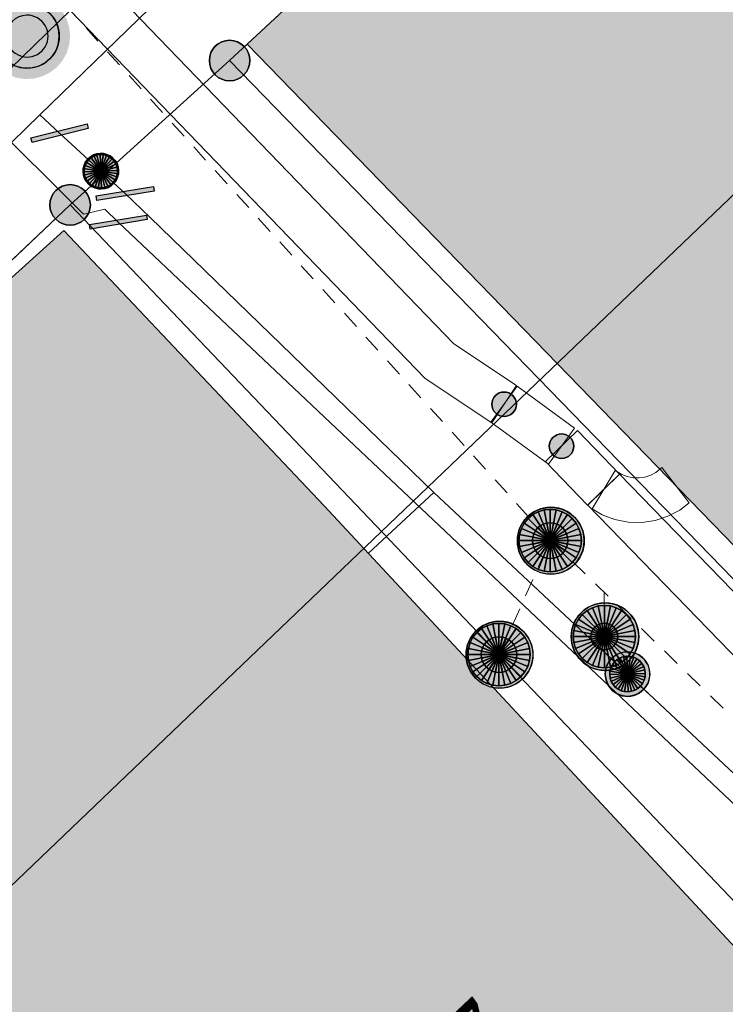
# Model space of a CAD drawing. Header units: metres. Extents: x 2695560 to 2696939, y 1260529 to 1262050.
# Tile 127 of 256: x 2695659 to 2695667, y 1260932 to 1260943. Entities that reach past the tile are written whole.
import ezdxf

# ---------------------------------------------------------------- set-up
doc = ezdxf.new("R2010")
doc.units = ezdxf.units.M
doc.linetypes.add('AUSGEZOGEN', pattern=[0])
doc.linetypes.add('VERDECKT2_S2', pattern=[0.36, 0.2, -0.16])
for name, color, linetype in [('XR$1$AV_Gebäudeflächen (BB)', 7, 'AUSGEZOGEN'), ('XR$1$AV_Grenzpunkte', 7, 'AUSGEZOGEN'), ('XR$1$AV_Lagefixpunkte', 7, 'AUSGEZOGEN'), ('XR$1$AV_Linien (BB)', 7, 'AUSGEZOGEN'), ('XR$1$AV_Versicherung-Nr.', 7, 'AUSGEZOGEN'), ('XR$1$AW_LK_Schachtdeckel', 24, 'AUSGEZOGEN'), ('XR$1$EW_LK_Knoten', 1, 'AUSGEZOGEN'), ('XR$1$GA_LK_Absperrarmatur', 32, 'AUSGEZOGEN'), ('XR$1$GA_LK_Rohrleitungsteil', 32, 'AUSGEZOGEN'), ('XR$1$GA_LK_Siphon', 32, 'AUSGEZOGEN'), ('XR$1$Liegenschaftsgrenzen', 7, 'AUSGEZOGEN'), ('XR$1$PFAV', 255, 'AUSGEZOGEN'), ('XR$1$PFAW', 255, 'AUSGEZOGEN'), ('XR$1$PFGA', 255, 'AUSGEZOGEN'), ('XR$1$RAEW', 8, 'AUSGEZOGEN'), ('XR$1$RP_Abstandslinie', 7, 'AUSGEZOGEN'), ('XR$1$WA_LK_Rohrleitungsteil', 171, 'AUSGEZOGEN')]:
    doc.layers.add(name, color=color, linetype=linetype)
for name, color, linetype, lineweight in [('XR$2$ABW-Linie-R-ungenau', 4, 'VERDECKT2_S2', 18), ('XR$2$ABW-Punkt', 6, 'AUSGEZOGEN', 18), ('XR$2$ELE-LinieFlaeche-genau', 1, 'AUSGEZOGEN', 18), ('XR$2$GAS-Linie-genau', 12, 'AUSGEZOGEN', 18), ('XR$2$GAS-Punkt', 12, 'AUSGEZOGEN', 18), ('XR$2$WAS-Linie-genau', 5, 'AUSGEZOGEN', 18)]:
    doc.layers.add(name, color=color, linetype=linetype, lineweight=lineweight)
doc.styles.add('ARIAL', font='arial.ttf')

# ---------------------------------------------------------------- blocks, each defined once
blk = doc.blocks.new('BWAV1')
at = {"layer": 'XR$1$PFAV', "transparency": 33554687}
blk.add_hatch(color=7, dxfattribs=at).paths.add_polyline_path([(0.67, 0), (0.656, 0.135), (0.616, 0.264), (0.55, 0.383), (0.462, 0.486), (0.354, 0.569), (0.233, 0.628), (0.101, 0.662), (-0.034, 0.669), (-0.168, 0.649), (-0.295, 0.602), (-0.41, 0.53), (-0.508, 0.436), (-0.586, 0.325), (-0.639, 0.201), (-0.667, 0.068), (-0.667, -0.068), (-0.639, -0.201), (-0.586, -0.325), (-0.508, -0.436), (-0.41, -0.53), (-0.295, -0.602), (-0.168, -0.649), (-0.034, -0.669), (0.101, -0.662), (0.233, -0.628), (0.354, -0.569), (0.462, -0.486), (0.55, -0.383), (0.616, -0.264), (0.656, -0.135)])
at = {"color": 7, "transparency": 33554687}
for radius, start, end in [(0.5, 91.1948, 268.8052), (0.5, 268.8052, 91.1948), (0.326, 91.1948, 268.8052), (0.326, 268.8052, 91.1948)]:
    blk.add_arc((0, 0), radius, start, end, dxfattribs=at)
at = {"layer": 'XR$1$PFAV', "transparency": 33554687}
blk.add_circle((0, 0), 0.5, dxfattribs=at)
blk = doc.blocks.new('BAV15')
at = {"layer": 'XR$1$PFAV', "transparency": 33554687}
blk.add_hatch(color=7, dxfattribs=at).paths.add_polyline_path([(0.5, 0), (0.49, 0.101), (0.459, 0.197), (0.41, 0.286), (0.344, 0.362), (0.264, 0.424), (0.174, 0.469), (0.076, 0.494), (-0.025, 0.499), (-0.125, 0.484), (-0.22, 0.449), (-0.306, 0.395), (-0.379, 0.326), (-0.437, 0.243), (-0.477, 0.15), (-0.497, 0.051), (-0.497, -0.051), (-0.477, -0.15), (-0.437, -0.243), (-0.379, -0.326), (-0.306, -0.395), (-0.22, -0.449), (-0.125, -0.484), (-0.025, -0.499), (0.076, -0.494), (0.174, -0.469), (0.264, -0.424), (0.344, -0.362), (0.41, -0.286), (0.459, -0.197), (0.49, -0.101)])
at = {"color": 7, "transparency": 33554687}
for start, end in [(90, 270), (270, 90)]:
    blk.add_arc((0, 0), 0.5, start, end, dxfattribs=at)
at = {"layer": 'XR$1$PFAV', "transparency": 33554687}
blk.add_circle((0, 0), 0.5, dxfattribs=at)
blk = doc.blocks.new('BAW2082')
at = {"layer": 'XR$1$PFAW', "transparency": 33554687}
blk.add_hatch(color=7, dxfattribs=at).paths.add_polyline_path([(0.509, -0.003), (0.499, 0.098), (0.469, 0.194), (0.42, 0.283), (0.354, 0.359), (0.274, 0.421), (0.183, 0.466), (0.085, 0.491), (-0.016, 0.496), (-0.116, 0.481), (-0.211, 0.446), (-0.297, 0.392), (-0.37, 0.323), (-0.428, 0.24), (-0.468, 0.147), (-0.488, 0.047), (-0.488, -0.054), (-0.468, -0.153), (-0.428, -0.246), (-0.37, -0.329), (-0.297, -0.398), (-0.211, -0.452), (-0.116, -0.487), (-0.016, -0.502), (0.085, -0.497), (0.183, -0.472), (0.274, -0.427), (0.354, -0.366), (0.42, -0.289), (0.469, -0.2), (0.499, -0.104)])
at = {"transparency": 33554687}
for start, end in [(91.1948, 268.8052), (268.8052, 91.1948)]:
    blk.add_arc((0.01, 0), 0.5, start, end, dxfattribs=at)
at = {"layer": 'XR$1$PFAW', "transparency": 33554687}
blk.add_circle((0.009, -0.003), 0.5, dxfattribs=at)
blk = doc.blocks.new('BAW2088')
at = {"layer": 'XR$1$PFAW', "transparency": 33554687}
blk.add_hatch(color=253, dxfattribs=at).paths.add_polyline_path([(0.51, 0), (0.5, 0.101), (0.47, 0.197), (0.421, 0.286), (0.355, 0.362), (0.275, 0.424), (0.184, 0.469), (0.086, 0.494), (-0.015, 0.499), (-0.115, 0.484), (-0.21, 0.449), (-0.296, 0.395), (-0.369, 0.326), (-0.427, 0.243), (-0.467, 0.15), (-0.487, 0.051), (-0.487, -0.051), (-0.467, -0.15), (-0.427, -0.243), (-0.369, -0.326), (-0.296, -0.395), (-0.21, -0.449), (-0.115, -0.484), (-0.015, -0.499), (0.086, -0.494), (0.184, -0.469), (0.275, -0.424), (0.355, -0.362), (0.421, -0.286), (0.47, -0.197), (0.5, -0.101)])
at = {"transparency": 33554687}
for start, end in [(91.1948, 268.8052), (268.8052, 91.1948)]:
    blk.add_arc((0.01, 0), 0.5, start, end, dxfattribs=at)
at = {"layer": 'XR$1$PFAW', "transparency": 33554687}
blk.add_circle((0.01, 0), 0.5, dxfattribs=at)
blk = doc.blocks.new('BWA2013')
at = {"true_color": 0x000000, "transparency": 33554687}
blk.add_hatch(color=18, dxfattribs=at).paths.add_polyline_path([(-0.291, -0.409), (0.352, 0.357), (0.291, 0.409), (-0.352, -0.357)])
at = {"transparency": 33554687}
blk.add_lwpolyline([(-0.291, -0.409), (-0.352, -0.357), (0.291, 0.409), (0.352, 0.357), (-0.291, -0.409)], close=True, dxfattribs=at)
blk = doc.blocks.new('BGA2013')
at = {"transparency": 33554687}
blk.add_hatch(color=36, dxfattribs=at).paths.add_polyline_path([(-0.291, -0.409), (0.352, 0.357), (0.291, 0.409), (-0.352, -0.357)])
at = {"color": 32, "transparency": 33554687}
blk.add_lwpolyline([(-0.291, -0.409), (-0.352, -0.357), (0.291, 0.409), (0.352, 0.357), (-0.291, -0.409)], close=True, dxfattribs=at)
blk = doc.blocks.new('BGA15')
at = {"layer": 'XR$1$PFGA', "transparency": 33554687}
blk.add_hatch(color=7, dxfattribs=at).paths.add_polyline_path([(0.5, 0), (0.49, 0.101), (0.459, 0.197), (0.41, 0.286), (0.344, 0.362), (0.264, 0.424), (0.174, 0.469), (0.076, 0.494), (-0.025, 0.499), (-0.125, 0.484), (-0.22, 0.449), (-0.306, 0.395), (-0.379, 0.326), (-0.437, 0.243), (-0.477, 0.15), (-0.497, 0.051), (-0.497, -0.051), (-0.477, -0.15), (-0.437, -0.243), (-0.379, -0.326), (-0.306, -0.395), (-0.22, -0.449), (-0.125, -0.484), (-0.025, -0.499), (0.076, -0.494), (0.174, -0.469), (0.264, -0.424), (0.344, -0.362), (0.41, -0.286), (0.459, -0.197), (0.49, -0.101)])
at = {"color": 32, "transparency": 33554687}
for start, end in [(91.1948, 268.8052), (268.8052, 91.1948)]:
    blk.add_arc((0, 0), 0.5, start, end, dxfattribs=at)
at = {"layer": 'XR$1$PFGA', "transparency": 33554687}
blk.add_circle((0, 0), 0.5, dxfattribs=at)
blk = doc.blocks.new('BGA965')
at = {"layer": 'XR$1$PFGA', "transparency": 33554687}
blk.add_hatch(color=7, dxfattribs=at).paths.add_polyline_path([(0.5, 0), (0.49, 0.101), (0.459, 0.197), (0.41, 0.286), (0.344, 0.362), (0.264, 0.424), (0.174, 0.469), (0.076, 0.494), (-0.025, 0.499), (-0.125, 0.484), (-0.22, 0.449), (-0.306, 0.395), (-0.379, 0.326), (-0.437, 0.243), (-0.477, 0.15), (-0.497, 0.051), (-0.497, -0.051), (-0.477, -0.15), (-0.437, -0.243), (-0.379, -0.326), (-0.306, -0.395), (-0.22, -0.449), (-0.125, -0.484), (-0.025, -0.499), (0.076, -0.494), (0.174, -0.469), (0.264, -0.424), (0.344, -0.362), (0.41, -0.286), (0.459, -0.197), (0.49, -0.101)])
at = {"color": 32, "transparency": 33554687}
blk.add_line((0, 0.5), (0, -0.5), dxfattribs=at)
for start, end in [(90, 270), (270, 90)]:
    blk.add_arc((0, 0), 0.5, start, end, dxfattribs=at)
at = {"layer": 'XR$1$PFGA', "transparency": 33554687}
blk.add_circle((0, 0), 0.5, dxfattribs=at)
blk = doc.blocks.new('BEW957')
at = {"layer": 'XR$1$RAEW', "transparency": 33554687}
blk.add_hatch(color=1, dxfattribs=at).paths.add_polyline_path([(-0.5, 0), (-0.497, -0.051), (-0.49, -0.101), (-0.477, -0.15), (-0.459, -0.197), (-0.437, -0.243), (-0.41, -0.286), (-0.379, -0.326), (-0.344, -0.362), (-0.306, -0.395), (-0.264, -0.424), (-0.22, -0.449), (-0.174, -0.469), (-0.125, -0.484), (-0.076, -0.494), (-0.025, -0.499), (0.025, -0.499), (0.076, -0.494), (0.125, -0.484), (0.174, -0.469), (0.22, -0.449), (0.264, -0.424), (0.306, -0.395), (0.344, -0.362), (0.379, -0.326), (0.41, -0.286), (0.437, -0.243), (0.459, -0.197), (0.477, -0.15), (0.49, -0.101), (0.497, -0.051), (0.5, 0), (0.497, 0.051), (0.49, 0.101), (0.477, 0.15), (0.459, 0.197), (0.437, 0.243), (0.41, 0.286), (0.379, 0.326), (0.344, 0.362), (0.306, 0.395), (0.264, 0.424), (0.22, 0.449), (0.174, 0.469), (0.125, 0.484), (0.076, 0.494), (0.025, 0.499), (-0.025, 0.499), (-0.076, 0.494), (-0.125, 0.484), (-0.174, 0.469), (-0.22, 0.449), (-0.264, 0.424), (-0.306, 0.395), (-0.344, 0.362), (-0.379, 0.326), (-0.41, 0.286), (-0.437, 0.243), (-0.459, 0.197), (-0.477, 0.15), (-0.49, 0.101), (-0.497, 0.051)])
at = {"color": 1, "transparency": 33554687}
for start, end in [(90, 180), (0, 90), (180, 270), (270, 0)]:
    blk.add_arc((0, 0), 0.5, start, end, dxfattribs=at)
at = {"layer": 'XR$1$RAEW', "color": 1, "transparency": 33554687}
blk.add_circle((0, 0), 0.5, dxfattribs=at)
blk = doc.blocks.new('GAS-ABSPERRORGAN')
at = {"layer": 'XR$2$GAS-Punkt', "linetype": 'AUSGEZOGEN', "lineweight": 25, "transparency": 33554687}
blk.add_line((0, 200, 2500), (0, -200, 2500), dxfattribs=at)
for points in [[(-166, 111, 2500), (0, 0, 2500), (-185, 77, 2500)], [(-166, 111), (0, 0), (-185, 77)], [(-166, 111, 2500), (-166, 111), (-185, 77), (-185, 77, 2500)], [(-141, 141, 2500), (0, 0, 2500), (-166, 111, 2500)], [(-141, 141), (0, 0), (-166, 111)], [(-141, 141, 2500), (-141, 141), (-166, 111), (-166, 111, 2500)], [(-111, 166, 2500), (0, 0, 2500), (-141, 141, 2500)], [(-111, 166), (0, 0), (-141, 141)], [(-111, 166, 2500), (-111, 166), (-141, 141), (-141, 141, 2500)], [(-77, 185, 2500), (0, 0, 2500), (-111, 166, 2500)], [(-77, 185), (0, 0), (-111, 166)], [(-77, 185, 2500), (-77, 185), (-111, 166), (-111, 166, 2500)], [(-39, 196, 2500), (0, 0, 2500), (-77, 185, 2500)], [(-39, 196), (0, 0), (-77, 185)], [(-39, 196, 2500), (-39, 196), (-77, 185), (-77, 185, 2500)], [(0, 200, 2500), (0, 0, 2500), (-39, 196, 2500)], [(0, 200), (0, 0), (-39, 196)], [(0, 200, 2500), (0, 200), (-39, 196), (-39, 196, 2500)], [(39, 196, 2500), (0, 0, 2500), (0, 200, 2500)], [(39, 196), (0, 0), (0, 200)], [(39, 196, 2500), (39, 196), (0, 200), (0, 200, 2500)], [(77, 185, 2500), (0, 0, 2500), (39, 196, 2500)], [(77, 185), (0, 0), (39, 196)], [(111, 166, 2500), (0, 0, 2500), (77, 185, 2500)], [(111, 166), (0, 0), (77, 185)], [(141, 141, 2500), (0, 0, 2500), (111, 166, 2500)], [(141, 141), (0, 0), (111, 166)], [(166, 111, 2500), (0, 0, 2500), (141, 141, 2500)], [(166, 111), (0, 0), (141, 141)], [(185, 77, 2500), (0, 0, 2500), (166, 111, 2500)], [(185, 77), (0, 0), (166, 111)], [(77, 185, 2500), (77, 185), (39, 196), (39, 196, 2500)], [(111, 166, 2500), (111, 166), (77, 185), (77, 185, 2500)], [(141, 141, 2500), (141, 141), (111, 166), (111, 166, 2500)], [(166, 111, 2500), (166, 111), (141, 141), (141, 141, 2500)], [(185, 77, 2500), (185, 77), (166, 111), (166, 111, 2500)], [(-196, 39, 2500), (0, 0, 2500), (-200, 0, 2500)], [(-196, 39), (0, 0), (-200, 0)], [(-196, 39, 2500), (-196, 39), (-200, 0), (-200, 0, 2500)], [(-200, 0, 2500), (0, 0, 2500), (-196, -39, 2500)], [(-200, 0), (0, 0), (-196, -39)], [(-185, 77, 2500), (0, 0, 2500), (-196, 39, 2500)], [(-185, 77), (0, 0), (-196, 39)], [(-185, 77, 2500), (-185, 77), (-196, 39), (-196, 39, 2500)], [(-196, -39, 2500), (0, 0, 2500), (-185, -77, 2500)], [(-196, -39), (0, 0), (-185, -77)], [(-185, -77, 2500), (0, 0, 2500), (-166, -111, 2500)], [(-185, -77), (0, 0), (-166, -111)], [(-166, -111, 2500), (0, 0, 2500), (-141, -141, 2500)], [(-166, -111), (0, 0), (-141, -141)], [(-141, -141, 2500), (0, 0, 2500), (-111, -166, 2500)], [(-141, -141), (0, 0), (-111, -166)], [(-111, -166, 2500), (0, 0, 2500), (-77, -185, 2500)], [(-111, -166), (0, 0), (-77, -185)], [(-77, -185, 2500), (0, 0, 2500), (-39, -196, 2500)], [(-77, -185), (0, 0), (-39, -196)], [(-39, -196, 2500), (0, 0, 2500), (0, -200, 2500)], [(-39, -196), (0, 0), (0, -200)], [(196, 39, 2500), (0, 0, 2500), (185, 77, 2500)], [(196, 39), (0, 0), (185, 77)], [(200, 0, 2500), (0, 0, 2500), (196, 39, 2500)], [(200, 0), (0, 0), (196, 39)], [(0, -200, 2500), (0, 0, 2500), (39, -196, 2500)], [(39, -196, 2500), (0, 0, 2500), (77, -185, 2500)], [(77, -185, 2500), (0, 0, 2500), (111, -166, 2500)], [(111, -166, 2500), (0, 0, 2500), (141, -141, 2500)], [(141, -141, 2500), (0, 0, 2500), (166, -111, 2500)], [(166, -111, 2500), (0, 0, 2500), (185, -77, 2500)], [(185, -77, 2500), (0, 0, 2500), (196, -39, 2500)], [(196, -39, 2500), (0, 0, 2500), (200, 0, 2500)], [(0, -200), (0, 0), (39, -196)], [(39, -196), (0, 0), (77, -185)], [(77, -185), (0, 0), (111, -166)], [(111, -166), (0, 0), (141, -141)], [(141, -141), (0, 0), (166, -111)], [(166, -111), (0, 0), (185, -77)], [(185, -77), (0, 0), (196, -39)], [(196, -39), (0, 0), (200, 0)], [(196, 39, 2500), (196, 39), (185, 77), (185, 77, 2500)], [(200, 0, 2500), (200, 0), (196, 39), (196, 39, 2500)], [(-200, 0, 2500), (-200, 0), (-196, -39), (-196, -39, 2500)], [(-196, -39, 2500), (-196, -39), (-185, -77), (-185, -77, 2500)], [(-185, -77, 2500), (-185, -77), (-166, -111), (-166, -111, 2500)], [(166, -111, 2500), (166, -111), (185, -77), (185, -77, 2500)], [(185, -77, 2500), (185, -77), (196, -39), (196, -39, 2500)], [(196, -39, 2500), (196, -39), (200, 0), (200, 0, 2500)], [(-166, -111, 2500), (-166, -111), (-141, -141), (-141, -141, 2500)], [(-141, -141, 2500), (-141, -141), (-111, -166), (-111, -166, 2500)], [(-111, -166, 2500), (-111, -166), (-77, -185), (-77, -185, 2500)], [(-77, -185, 2500), (-77, -185), (-39, -196), (-39, -196, 2500)], [(-39, -196, 2500), (-39, -196), (0, -200), (0, -200, 2500)], [(0, -200, 2500), (0, -200), (39, -196), (39, -196, 2500)], [(39, -196, 2500), (39, -196), (77, -185), (77, -185, 2500)], [(77, -185, 2500), (77, -185), (111, -166), (111, -166, 2500)], [(111, -166, 2500), (111, -166), (141, -141), (141, -141, 2500)], [(141, -141, 2500), (141, -141), (166, -111), (166, -111, 2500)]]:
    blk.add_3dface(points, dxfattribs=at)
blk = doc.blocks.new('GAS-SIPHON')
at = {"layer": 'XR$2$GAS-Punkt', "linetype": 'AUSGEZOGEN', "lineweight": 25, "transparency": 33554687}
for p, q in [((0, 200, 2500), (0, 350, 2500)), ((0, -200, 2500), (0, -350, 2500))]:
    blk.add_line(p, q, dxfattribs=at)
for points in [[(-166, 111, 2500), (0, 0, 2500), (-185, 77, 2500)], [(-166, 111), (0, 0), (-185, 77)], [(-166, 111, 2500), (-166, 111), (-185, 77), (-185, 77, 2500)], [(-141, 141, 2500), (0, 0, 2500), (-166, 111, 2500)], [(-141, 141), (0, 0), (-166, 111)], [(-141, 141, 2500), (-141, 141), (-166, 111), (-166, 111, 2500)], [(-111, 166, 2500), (0, 0, 2500), (-141, 141, 2500)], [(-111, 166), (0, 0), (-141, 141)], [(-111, 166, 2500), (-111, 166), (-141, 141), (-141, 141, 2500)], [(-77, 185, 2500), (0, 0, 2500), (-111, 166, 2500)], [(-77, 185), (0, 0), (-111, 166)], [(-77, 185, 2500), (-77, 185), (-111, 166), (-111, 166, 2500)], [(-39, 196, 2500), (0, 0, 2500), (-77, 185, 2500)], [(-39, 196), (0, 0), (-77, 185)], [(-39, 196, 2500), (-39, 196), (-77, 185), (-77, 185, 2500)], [(0, 200, 2500), (0, 0, 2500), (-39, 196, 2500)], [(0, 200), (0, 0), (-39, 196)], [(0, 200, 2500), (0, 200), (-39, 196), (-39, 196, 2500)], [(39, 196, 2500), (0, 0, 2500), (0, 200, 2500)], [(39, 196), (0, 0), (0, 200)], [(39, 196, 2500), (39, 196), (0, 200), (0, 200, 2500)], [(77, 185, 2500), (0, 0, 2500), (39, 196, 2500)], [(77, 185), (0, 0), (39, 196)], [(111, 166, 2500), (0, 0, 2500), (77, 185, 2500)], [(111, 166), (0, 0), (77, 185)], [(141, 141, 2500), (0, 0, 2500), (111, 166, 2500)], [(141, 141), (0, 0), (111, 166)], [(166, 111, 2500), (0, 0, 2500), (141, 141, 2500)], [(166, 111), (0, 0), (141, 141)], [(185, 77, 2500), (0, 0, 2500), (166, 111, 2500)], [(185, 77), (0, 0), (166, 111)], [(77, 185, 2500), (77, 185), (39, 196), (39, 196, 2500)], [(111, 166, 2500), (111, 166), (77, 185), (77, 185, 2500)], [(141, 141, 2500), (141, 141), (111, 166), (111, 166, 2500)], [(166, 111, 2500), (166, 111), (141, 141), (141, 141, 2500)], [(185, 77, 2500), (185, 77), (166, 111), (166, 111, 2500)], [(-196, 39, 2500), (0, 0, 2500), (-200, 0, 2500)], [(-196, 39), (0, 0), (-200, 0)], [(-196, 39, 2500), (-196, 39), (-200, 0), (-200, 0, 2500)], [(-200, 0, 2500), (0, 0, 2500), (-196, -39, 2500)], [(-200, 0), (0, 0), (-196, -39)], [(-185, 77, 2500), (0, 0, 2500), (-196, 39, 2500)], [(-185, 77), (0, 0), (-196, 39)], [(-185, 77, 2500), (-185, 77), (-196, 39), (-196, 39, 2500)], [(-196, -39, 2500), (0, 0, 2500), (-185, -77, 2500)], [(-196, -39), (0, 0), (-185, -77)], [(-185, -77, 2500), (0, 0, 2500), (-166, -111, 2500)], [(-185, -77), (0, 0), (-166, -111)], [(-166, -111, 2500), (0, 0, 2500), (-141, -141, 2500)], [(-166, -111), (0, 0), (-141, -141)], [(-141, -141, 2500), (0, 0, 2500), (-111, -166, 2500)], [(-141, -141), (0, 0), (-111, -166)], [(-111, -166, 2500), (0, 0, 2500), (-77, -185, 2500)], [(-111, -166), (0, 0), (-77, -185)], [(-77, -185, 2500), (0, 0, 2500), (-39, -196, 2500)], [(-77, -185), (0, 0), (-39, -196)], [(-39, -196, 2500), (0, 0, 2500), (0, -200, 2500)], [(-39, -196), (0, 0), (0, -200)], [(196, 39, 2500), (0, 0, 2500), (185, 77, 2500)], [(196, 39), (0, 0), (185, 77)], [(200, 0, 2500), (0, 0, 2500), (196, 39, 2500)], [(200, 0), (0, 0), (196, 39)], [(0, -200, 2500), (0, 0, 2500), (39, -196, 2500)], [(39, -196, 2500), (0, 0, 2500), (77, -185, 2500)], [(77, -185, 2500), (0, 0, 2500), (111, -166, 2500)], [(111, -166, 2500), (0, 0, 2500), (141, -141, 2500)], [(141, -141, 2500), (0, 0, 2500), (166, -111, 2500)], [(166, -111, 2500), (0, 0, 2500), (185, -77, 2500)], [(185, -77, 2500), (0, 0, 2500), (196, -39, 2500)], [(196, -39, 2500), (0, 0, 2500), (200, 0, 2500)], [(0, -200), (0, 0), (39, -196)], [(39, -196), (0, 0), (77, -185)], [(77, -185), (0, 0), (111, -166)], [(111, -166), (0, 0), (141, -141)], [(141, -141), (0, 0), (166, -111)], [(166, -111), (0, 0), (185, -77)], [(185, -77), (0, 0), (196, -39)], [(196, -39), (0, 0), (200, 0)], [(196, 39, 2500), (196, 39), (185, 77), (185, 77, 2500)], [(200, 0, 2500), (200, 0), (196, 39), (196, 39, 2500)], [(-200, 0, 2500), (-200, 0), (-196, -39), (-196, -39, 2500)], [(-196, -39, 2500), (-196, -39), (-185, -77), (-185, -77, 2500)], [(-185, -77, 2500), (-185, -77), (-166, -111), (-166, -111, 2500)], [(166, -111, 2500), (166, -111), (185, -77), (185, -77, 2500)], [(185, -77, 2500), (185, -77), (196, -39), (196, -39, 2500)], [(196, -39, 2500), (196, -39), (200, 0), (200, 0, 2500)], [(-166, -111, 2500), (-166, -111), (-141, -141), (-141, -141, 2500)], [(-141, -141, 2500), (-141, -141), (-111, -166), (-111, -166, 2500)], [(-111, -166, 2500), (-111, -166), (-77, -185), (-77, -185, 2500)], [(-77, -185, 2500), (-77, -185), (-39, -196), (-39, -196, 2500)], [(-39, -196, 2500), (-39, -196), (0, -200), (0, -200, 2500)], [(0, -200, 2500), (0, -200), (39, -196), (39, -196, 2500)], [(39, -196, 2500), (39, -196), (77, -185), (77, -185, 2500)], [(77, -185, 2500), (77, -185), (111, -166), (111, -166, 2500)], [(111, -166, 2500), (111, -166), (141, -141), (141, -141, 2500)], [(141, -141, 2500), (141, -141), (166, -111), (166, -111, 2500)]]:
    blk.add_3dface(points, dxfattribs=at)
blk = doc.blocks.new('ABW-NORMSCHACHT_WEITERE')
at = {"layer": 'XR$2$ABW-Punkt', "linetype": 'AUSGEZOGEN', "lineweight": 25, "transparency": 33554687}
for points in [[(-166, 111, 2500), (0, 0, 2500), (-185, 77, 2500)], [(-166, 111), (0, 0), (-185, 77)], [(-166, 111, 2500), (-166, 111), (-185, 77), (-185, 77, 2500)], [(-141, 141, 2500), (0, 0, 2500), (-166, 111, 2500)], [(-141, 141), (0, 0), (-166, 111)], [(-141, 141, 2500), (-141, 141), (-166, 111), (-166, 111, 2500)], [(-111, 166, 2500), (0, 0, 2500), (-141, 141, 2500)], [(-111, 166), (0, 0), (-141, 141)], [(-111, 166, 2500), (-111, 166), (-141, 141), (-141, 141, 2500)], [(-77, 185, 2500), (0, 0, 2500), (-111, 166, 2500)], [(-77, 185), (0, 0), (-111, 166)], [(-77, 185, 2500), (-77, 185), (-111, 166), (-111, 166, 2500)], [(-39, 196, 2500), (0, 0, 2500), (-77, 185, 2500)], [(-39, 196), (0, 0), (-77, 185)], [(-39, 196, 2500), (-39, 196), (-77, 185), (-77, 185, 2500)], [(0, 200, 2500), (0, 0, 2500), (-39, 196, 2500)], [(0, 200), (0, 0), (-39, 196)], [(0, 200, 2500), (0, 200), (-39, 196), (-39, 196, 2500)], [(39, 196, 2500), (0, 0, 2500), (0, 200, 2500)], [(39, 196), (0, 0), (0, 200)], [(39, 196, 2500), (39, 196), (0, 200), (0, 200, 2500)], [(77, 185, 2500), (0, 0, 2500), (39, 196, 2500)], [(77, 185), (0, 0), (39, 196)], [(111, 166, 2500), (0, 0, 2500), (77, 185, 2500)], [(111, 166), (0, 0), (77, 185)], [(141, 141, 2500), (0, 0, 2500), (111, 166, 2500)], [(141, 141), (0, 0), (111, 166)], [(166, 111, 2500), (0, 0, 2500), (141, 141, 2500)], [(166, 111), (0, 0), (141, 141)], [(185, 77, 2500), (0, 0, 2500), (166, 111, 2500)], [(185, 77), (0, 0), (166, 111)], [(77, 185, 2500), (77, 185), (39, 196), (39, 196, 2500)], [(111, 166, 2500), (111, 166), (77, 185), (77, 185, 2500)], [(141, 141, 2500), (141, 141), (111, 166), (111, 166, 2500)], [(166, 111, 2500), (166, 111), (141, 141), (141, 141, 2500)], [(185, 77, 2500), (185, 77), (166, 111), (166, 111, 2500)], [(-196, 39, 2500), (0, 0, 2500), (-200, 0, 2500)], [(-196, 39), (0, 0), (-200, 0)], [(-196, 39, 2500), (-196, 39), (-200, 0), (-200, 0, 2500)], [(-200, 0, 2500), (0, 0, 2500), (-196, -39, 2500)], [(-200, 0), (0, 0), (-196, -39)], [(-185, 77, 2500), (0, 0, 2500), (-196, 39, 2500)], [(-185, 77), (0, 0), (-196, 39)], [(-185, 77, 2500), (-185, 77), (-196, 39), (-196, 39, 2500)], [(-196, -39, 2500), (0, 0, 2500), (-185, -77, 2500)], [(-196, -39), (0, 0), (-185, -77)], [(-185, -77, 2500), (0, 0, 2500), (-166, -111, 2500)], [(-185, -77), (0, 0), (-166, -111)], [(-166, -111, 2500), (0, 0, 2500), (-141, -141, 2500)], [(-166, -111), (0, 0), (-141, -141)], [(-141, -141, 2500), (0, 0, 2500), (-111, -166, 2500)], [(-141, -141), (0, 0), (-111, -166)], [(-111, -166, 2500), (0, 0, 2500), (-77, -185, 2500)], [(-111, -166), (0, 0), (-77, -185)], [(-77, -185, 2500), (0, 0, 2500), (-39, -196, 2500)], [(-77, -185), (0, 0), (-39, -196)], [(-39, -196, 2500), (0, 0, 2500), (0, -200, 2500)], [(-39, -196), (0, 0), (0, -200)], [(196, 39, 2500), (0, 0, 2500), (185, 77, 2500)], [(196, 39), (0, 0), (185, 77)], [(200, 0, 2500), (0, 0, 2500), (196, 39, 2500)], [(200, 0), (0, 0), (196, 39)], [(0, -200, 2500), (0, 0, 2500), (39, -196, 2500)], [(39, -196, 2500), (0, 0, 2500), (77, -185, 2500)], [(77, -185, 2500), (0, 0, 2500), (111, -166, 2500)], [(111, -166, 2500), (0, 0, 2500), (141, -141, 2500)], [(141, -141, 2500), (0, 0, 2500), (166, -111, 2500)], [(166, -111, 2500), (0, 0, 2500), (185, -77, 2500)], [(185, -77, 2500), (0, 0, 2500), (196, -39, 2500)], [(196, -39, 2500), (0, 0, 2500), (200, 0, 2500)], [(0, -200), (0, 0), (39, -196)], [(39, -196), (0, 0), (77, -185)], [(77, -185), (0, 0), (111, -166)], [(111, -166), (0, 0), (141, -141)], [(141, -141), (0, 0), (166, -111)], [(166, -111), (0, 0), (185, -77)], [(185, -77), (0, 0), (196, -39)], [(196, -39), (0, 0), (200, 0)], [(196, 39, 2500), (196, 39), (185, 77), (185, 77, 2500)], [(200, 0, 2500), (200, 0), (196, 39), (196, 39, 2500)], [(-200, 0, 2500), (-200, 0), (-196, -39), (-196, -39, 2500)], [(-196, -39, 2500), (-196, -39), (-185, -77), (-185, -77, 2500)], [(-185, -77, 2500), (-185, -77), (-166, -111), (-166, -111, 2500)], [(166, -111, 2500), (166, -111), (185, -77), (185, -77, 2500)], [(185, -77, 2500), (185, -77), (196, -39), (196, -39, 2500)], [(196, -39, 2500), (196, -39), (200, 0), (200, 0, 2500)], [(-166, -111, 2500), (-166, -111), (-141, -141), (-141, -141, 2500)], [(-141, -141, 2500), (-141, -141), (-111, -166), (-111, -166, 2500)], [(-111, -166, 2500), (-111, -166), (-77, -185), (-77, -185, 2500)], [(-77, -185, 2500), (-77, -185), (-39, -196), (-39, -196, 2500)], [(-39, -196, 2500), (-39, -196), (0, -200), (0, -200, 2500)], [(0, -200, 2500), (0, -200), (39, -196), (39, -196, 2500)], [(39, -196, 2500), (39, -196), (77, -185), (77, -185, 2500)], [(77, -185, 2500), (77, -185), (111, -166), (111, -166, 2500)], [(111, -166, 2500), (111, -166), (141, -141), (141, -141, 2500)], [(141, -141, 2500), (141, -141), (166, -111), (166, -111, 2500)]]:
    blk.add_3dface(points, dxfattribs=at)
blk = doc.blocks.new('ABW-SCHLAMMSAMMLER_RUND')
at = {"layer": 'XR$2$ABW-Punkt', "linetype": 'AUSGEZOGEN', "lineweight": 13, "transparency": 33554687}
for p, q in [((-70, 75, 2500), (70, 75, 2500)), ((-70, -75, 2500), (70, -75, 2500))]:
    blk.add_line(p, q, dxfattribs=at)
blk.add_polyline3d([(90, 0, 2500), (0, 0, 2500), (-90, 0, 2500)], dxfattribs=at)
at = {"layer": 'XR$2$ABW-Punkt', "linetype": 'AUSGEZOGEN', "lineweight": 25, "transparency": 33554687}
for points in [[(-83, 125, 2500), (0, 0, 2500), (-106, 106, 2500)], [(-83, 125), (0, 0), (-106, 106)], [(-83, 125, 2500), (-83, 125), (-106, 106), (-106, 106, 2500)], [(-57, 139, 2500), (0, 0, 2500), (-83, 125, 2500)], [(-57, 139), (0, 0), (-83, 125)], [(-57, 139, 2500), (-57, 139), (-83, 125), (-83, 125, 2500)], [(-29, 147, 2500), (0, 0, 2500), (-57, 139, 2500)], [(-29, 147), (0, 0), (-57, 139)], [(-29, 147, 2500), (-29, 147), (-57, 139), (-57, 139, 2500)], [(0, 150, 2500), (0, 0, 2500), (-29, 147, 2500)], [(0, 150), (0, 0), (-29, 147)], [(0, 150, 2500), (0, 150), (-29, 147), (-29, 147, 2500)], [(29, 147, 2500), (0, 0, 2500), (0, 150, 2500)], [(29, 147), (0, 0), (0, 150)], [(29, 147, 2500), (29, 147), (0, 150), (0, 150, 2500)], [(57, 139, 2500), (0, 0, 2500), (29, 147, 2500)], [(57, 139), (0, 0), (29, 147)], [(83, 125, 2500), (0, 0, 2500), (57, 139, 2500)], [(83, 125), (0, 0), (57, 139)], [(106, 106, 2500), (0, 0, 2500), (83, 125, 2500)], [(106, 106), (0, 0), (83, 125)], [(57, 139, 2500), (57, 139), (29, 147), (29, 147, 2500)], [(83, 125, 2500), (83, 125), (57, 139), (57, 139, 2500)], [(106, 106, 2500), (106, 106), (83, 125), (83, 125, 2500)], [(-147, 29, 2500), (0, 0, 2500), (-150, 0, 2500)], [(-147, 29), (0, 0), (-150, 0)], [(-147, 29, 2500), (-147, 29), (-150, 0), (-150, 0, 2500)], [(-150, 0, 2500), (0, 0, 2500), (-147, -29, 2500)], [(-150, 0), (0, 0), (-147, -29)], [(-139, 57, 2500), (0, 0, 2500), (-147, 29, 2500)], [(-139, 57), (0, 0), (-147, 29)], [(-139, 57, 2500), (-139, 57), (-147, 29), (-147, 29, 2500)], [(-147, -29, 2500), (0, 0, 2500), (-139, -57, 2500)], [(-147, -29), (0, 0), (-139, -57)], [(-125, 83, 2500), (0, 0, 2500), (-139, 57, 2500)], [(-125, 83), (0, 0), (-139, 57)], [(-125, 83, 2500), (-125, 83), (-139, 57), (-139, 57, 2500)], [(-139, -57, 2500), (0, 0, 2500), (-125, -83, 2500)], [(-139, -57), (0, 0), (-125, -83)], [(-106, 106, 2500), (0, 0, 2500), (-125, 83, 2500)], [(-106, 106), (0, 0), (-125, 83)], [(-106, 106, 2500), (-106, 106), (-125, 83), (-125, 83, 2500)], [(-125, -83, 2500), (0, 0, 2500), (-106, -106, 2500)], [(-125, -83), (0, 0), (-106, -106)], [(-106, -106, 2500), (0, 0, 2500), (-83, -125, 2500)], [(-106, -106), (0, 0), (-83, -125)], [(-83, -125, 2500), (0, 0, 2500), (-57, -139, 2500)], [(-83, -125), (0, 0), (-57, -139)], [(-57, -139, 2500), (0, 0, 2500), (-29, -147, 2500)], [(-57, -139), (0, 0), (-29, -147)], [(-29, -147, 2500), (0, 0, 2500), (0, -150, 2500)], [(-29, -147), (0, 0), (0, -150)], [(125, 83, 2500), (0, 0, 2500), (106, 106, 2500)], [(125, 83), (0, 0), (106, 106)], [(139, 57, 2500), (0, 0, 2500), (125, 83, 2500)], [(139, 57), (0, 0), (125, 83)], [(147, 29, 2500), (0, 0, 2500), (139, 57, 2500)], [(147, 29), (0, 0), (139, 57)], [(150, 0, 2500), (0, 0, 2500), (147, 29, 2500)], [(150, 0), (0, 0), (147, 29)], [(0, -150, 2500), (0, 0, 2500), (29, -147, 2500)], [(29, -147, 2500), (0, 0, 2500), (57, -139, 2500)], [(57, -139, 2500), (0, 0, 2500), (83, -125, 2500)], [(83, -125, 2500), (0, 0, 2500), (106, -106, 2500)], [(106, -106, 2500), (0, 0, 2500), (125, -83, 2500)], [(125, -83, 2500), (0, 0, 2500), (139, -57, 2500)], [(139, -57, 2500), (0, 0, 2500), (147, -29, 2500)], [(147, -29, 2500), (0, 0, 2500), (150, 0, 2500)], [(0, -150), (0, 0), (29, -147)], [(29, -147), (0, 0), (57, -139)], [(57, -139), (0, 0), (83, -125)], [(83, -125), (0, 0), (106, -106)], [(106, -106), (0, 0), (125, -83)], [(125, -83), (0, 0), (139, -57)], [(139, -57), (0, 0), (147, -29)], [(147, -29), (0, 0), (150, 0)], [(125, 83, 2500), (125, 83), (106, 106), (106, 106, 2500)], [(139, 57, 2500), (139, 57), (125, 83), (125, 83, 2500)], [(147, 29, 2500), (147, 29), (139, 57), (139, 57, 2500)], [(150, 0, 2500), (150, 0), (147, 29), (147, 29, 2500)], [(-150, 0, 2500), (-150, 0), (-147, -29), (-147, -29, 2500)], [(-147, -29, 2500), (-147, -29), (-139, -57), (-139, -57, 2500)], [(-139, -57, 2500), (-139, -57), (-125, -83), (-125, -83, 2500)], [(-125, -83, 2500), (-125, -83), (-106, -106), (-106, -106, 2500)], [(-106, -106, 2500), (-106, -106), (-83, -125), (-83, -125, 2500)], [(83, -125, 2500), (83, -125), (106, -106), (106, -106, 2500)], [(106, -106, 2500), (106, -106), (125, -83), (125, -83, 2500)], [(125, -83, 2500), (125, -83), (139, -57), (139, -57, 2500)], [(139, -57, 2500), (139, -57), (147, -29), (147, -29, 2500)], [(147, -29, 2500), (147, -29), (150, 0), (150, 0, 2500)], [(-83, -125, 2500), (-83, -125), (-57, -139), (-57, -139, 2500)], [(-57, -139, 2500), (-57, -139), (-29, -147), (-29, -147, 2500)], [(-29, -147, 2500), (-29, -147), (0, -150), (0, -150, 2500)], [(0, -150, 2500), (0, -150), (29, -147), (29, -147, 2500)], [(29, -147, 2500), (29, -147), (57, -139), (57, -139, 2500)], [(57, -139, 2500), (57, -139), (83, -125), (83, -125, 2500)]]:
    blk.add_3dface(points, dxfattribs=at)
blk = doc.blocks.new('ABW-DECKEL')
at = {"layer": 'XR$2$ABW-Punkt', "linetype": 'AUSGEZOGEN', "lineweight": 25, "transparency": 33554687}
for points in [[(-68, 343, 2500), (0, 0, 2500), (-134, 323, 2500)], [(-68, 343), (0, 0), (-134, 323)], [(-68, 343, 2500), (-68, 343), (-134, 323), (-134, 323, 2500)], [(0, 350, 2500), (0, 0, 2500), (-68, 343, 2500)], [(0, 350), (0, 0), (-68, 343)], [(0, 350, 2500), (0, 350), (-68, 343), (-68, 343, 2500)], [(68, 343, 2500), (0, 0, 2500), (0, 350, 2500)], [(68, 343), (0, 0), (0, 350)], [(68, 343, 2500), (68, 343), (0, 350), (0, 350, 2500)], [(134, 323, 2500), (0, 0, 2500), (68, 343, 2500)], [(134, 323), (0, 0), (68, 343)], [(134, 323, 2500), (134, 323), (68, 343), (68, 343, 2500)], [(-247, 247, 2500), (0, 0, 2500), (-291, 194, 2500)], [(-247, 247), (0, 0), (-291, 194)], [(-247, 247, 2500), (-247, 247), (-291, 194), (-291, 194, 2500)], [(-194, 291, 2500), (0, 0, 2500), (-247, 247, 2500)], [(-194, 291), (0, 0), (-247, 247)], [(-194, 291, 2500), (-194, 291), (-247, 247), (-247, 247, 2500)], [(-134, 323, 2500), (0, 0, 2500), (-194, 291, 2500)], [(-134, 323), (0, 0), (-194, 291)], [(-134, 323, 2500), (-134, 323), (-194, 291), (-194, 291, 2500)], [(194, 291, 2500), (0, 0, 2500), (134, 323, 2500)], [(194, 291), (0, 0), (134, 323)], [(247, 247, 2500), (0, 0, 2500), (194, 291, 2500)], [(247, 247), (0, 0), (194, 291)], [(291, 194, 2500), (0, 0, 2500), (247, 247, 2500)], [(291, 194), (0, 0), (247, 247)], [(194, 291, 2500), (194, 291), (134, 323), (134, 323, 2500)], [(247, 247, 2500), (247, 247), (194, 291), (194, 291, 2500)], [(291, 194, 2500), (291, 194), (247, 247), (247, 247, 2500)], [(-323, 134, 2500), (0, 0, 2500), (-343, 68, 2500)], [(-323, 134), (0, 0), (-343, 68)], [(-323, 134, 2500), (-323, 134), (-343, 68), (-343, 68, 2500)], [(-291, 194, 2500), (0, 0, 2500), (-323, 134, 2500)], [(-291, 194), (0, 0), (-323, 134)], [(-291, 194, 2500), (-291, 194), (-323, 134), (-323, 134, 2500)], [(323, 134, 2500), (0, 0, 2500), (291, 194, 2500)], [(323, 134), (0, 0), (291, 194)], [(343, 68, 2500), (0, 0, 2500), (323, 134, 2500)], [(343, 68), (0, 0), (323, 134)], [(323, 134, 2500), (323, 134), (291, 194), (291, 194, 2500)], [(343, 68, 2500), (343, 68), (323, 134), (323, 134, 2500)], [(-343, 68, 2500), (0, 0, 2500), (-350, 0, 2500)], [(-343, 68), (0, 0), (-350, 0)], [(-343, 68, 2500), (-343, 68), (-350, 0), (-350, 0, 2500)], [(-350, 0, 2500), (0, 0, 2500), (-343, -68, 2500)], [(-350, 0), (0, 0), (-343, -68)], [(-343, -68, 2500), (0, 0, 2500), (-323, -134, 2500)], [(-343, -68), (0, 0), (-323, -134)], [(-323, -134, 2500), (0, 0, 2500), (-291, -194, 2500)], [(-323, -134), (0, 0), (-291, -194)], [(-291, -194, 2500), (0, 0, 2500), (-247, -247, 2500)], [(-291, -194), (0, 0), (-247, -247)], [(-247, -247, 2500), (0, 0, 2500), (-194, -291, 2500)], [(-247, -247), (0, 0), (-194, -291)], [(-194, -291, 2500), (0, 0, 2500), (-134, -323, 2500)], [(-194, -291), (0, 0), (-134, -323)], [(-134, -323, 2500), (0, 0, 2500), (-68, -343, 2500)], [(-134, -323), (0, 0), (-68, -343)], [(-68, -343, 2500), (0, 0, 2500), (0, -350, 2500)], [(-68, -343), (0, 0), (0, -350)], [(350, 0, 2500), (0, 0, 2500), (343, 68, 2500)], [(350, 0), (0, 0), (343, 68)], [(0, -350, 2500), (0, 0, 2500), (68, -343, 2500)], [(68, -343, 2500), (0, 0, 2500), (134, -323, 2500)], [(134, -323, 2500), (0, 0, 2500), (194, -291, 2500)], [(194, -291, 2500), (0, 0, 2500), (247, -247, 2500)], [(247, -247, 2500), (0, 0, 2500), (291, -194, 2500)], [(291, -194, 2500), (0, 0, 2500), (323, -134, 2500)], [(323, -134, 2500), (0, 0, 2500), (343, -68, 2500)], [(343, -68, 2500), (0, 0, 2500), (350, 0, 2500)], [(0, -350), (0, 0), (68, -343)], [(68, -343), (0, 0), (134, -323)], [(134, -323), (0, 0), (194, -291)], [(194, -291), (0, 0), (247, -247)], [(247, -247), (0, 0), (291, -194)], [(291, -194), (0, 0), (323, -134)], [(323, -134), (0, 0), (343, -68)], [(343, -68), (0, 0), (350, 0)], [(350, 0, 2500), (350, 0), (343, 68), (343, 68, 2500)], [(-350, 0, 2500), (-350, 0), (-343, -68), (-343, -68, 2500)], [(-343, -68, 2500), (-343, -68), (-323, -134), (-323, -134, 2500)], [(323, -134, 2500), (323, -134), (343, -68), (343, -68, 2500)], [(343, -68, 2500), (343, -68), (350, 0), (350, 0, 2500)], [(-323, -134, 2500), (-323, -134), (-291, -194), (-291, -194, 2500)], [(-291, -194, 2500), (-291, -194), (-247, -247), (-247, -247, 2500)], [(247, -247, 2500), (247, -247), (291, -194), (291, -194, 2500)], [(291, -194, 2500), (291, -194), (323, -134), (323, -134, 2500)], [(-247, -247, 2500), (-247, -247), (-194, -291), (-194, -291, 2500)], [(-194, -291, 2500), (-194, -291), (-134, -323), (-134, -323, 2500)], [(-134, -323, 2500), (-134, -323), (-68, -343), (-68, -343, 2500)], [(68, -343, 2500), (68, -343), (134, -323), (134, -323, 2500)], [(134, -323, 2500), (134, -323), (194, -291), (194, -291, 2500)], [(194, -291, 2500), (194, -291), (247, -247), (247, -247, 2500)], [(-68, -343, 2500), (-68, -343), (0, -350), (0, -350, 2500)], [(0, -350, 2500), (0, -350), (68, -343), (68, -343, 2500)]]:
    blk.add_3dface(points, dxfattribs=at)

msp = doc.modelspace()

# ---------------------------------------------------------------- hatches: boundary and pattern name
at = {"layer": 'XR$1$AV_Gebäudeflächen (BB)', "true_color": 0xd2d2d2, "transparency": 33554687}
for points in [[(2695681.301, 1260944.47), (2695672.84, 1260953.15), (2695661.318, 1260942.424), (2695671.761, 1260931.669), (2695682.72, 1260942.918), (2695682.79, 1260942.99)], [(2695654.24, 1260935.8), (2695665.819, 1260924.443), (2695667.25, 1260922.85), (2695671.718, 1260926.979), (2695667.602, 1260931.421), (2695662.181, 1260937.245), (2695659.258, 1260940.332)]]:
    msp.add_hatch(color=254, dxfattribs=at).paths.add_polyline_path(points)

# ---------------------------------------------------------------- linework, layer by layer
at = {"layer": 'XR$1$AV_Linien (BB)', "color": 7, "linetype": 'AUSGEZOGEN', "transparency": 33554687}
for p, q in [((2695661.318, 1260942.424), (2695672.84, 1260953.15)), ((2695661.12, 1260942.24), (2695661.318, 1260942.424))]:
    msp.add_line(p, q, dxfattribs=at)
for points in [[(2695682.72, 1260942.918), (2695671.761, 1260931.669), (2695661.318, 1260942.424)], [(2695661.12, 1260942.24), (2695659.33, 1260940.62), (2695654.24, 1260935.8)], [(2695654.24, 1260935.8), (2695659.258, 1260940.332), (2695662.181, 1260937.245), (2695667.602, 1260931.421), (2695671.718, 1260926.979), (2695667.25, 1260922.85)]]:
    msp.add_lwpolyline(points, dxfattribs=at)
at = {"layer": 'XR$1$Liegenschaftsgrenzen', "color": 7, "linetype": 'AUSGEZOGEN', "transparency": 33554687}
for p, q in [((2695672.84, 1260953.15), (2695661.12, 1260942.24)), ((2695659.33, 1260940.62), (2695661.12, 1260942.24)), ((2695654.24, 1260935.8), (2695659.33, 1260940.62))]:
    msp.add_line(p, q, dxfattribs=at)
for points in [[(2695661.12, 1260942.24), (2695671.39, 1260931.67), (2695675.65, 1260927.94)], [(2695678.17, 1260922.06), (2695669.63, 1260929.82), (2695659.33, 1260940.62)]]:
    msp.add_lwpolyline(points, dxfattribs=at)
at = {"layer": 'XR$1$RP_Abstandslinie', "color": 7, "linetype": 'AUSGEZOGEN', "transparency": 33554687}
msp.add_lwpolyline([(2695687.91, 1260960.96), (2695649.71, 1260924.41), (2695644.74, 1260919.655)], dxfattribs=at)
at = {"layer": 'XR$2$ABW-Linie-R-ungenau', "linetype": 'VERDECKT2_S2', "transparency": 33554687}
for p, q in [((2695664.15, 1260935.575), (2695664.719, 1260936.859)), ((2695675.694, 1260926.191), (2695664.725, 1260936.854)), ((2695665.325, 1260935.777), (2695665.322, 1260936.273))]:
    msp.add_line(p, q, dxfattribs=at)
msp.add_lwpolyline([(2695664.717, 1260936.854), (2695655.356, 1260947.192), (2695654.858, 1260947.109)], dxfattribs=at)
at = {"layer": 'XR$2$ELE-LinieFlaeche-genau', "linetype": 'AUSGEZOGEN', "transparency": 33554687}
for points in [[(2695664.062, 1260938.176), (2695663.313, 1260938.674), (2695657.904, 1260944.28), (2695658.264, 1260944.628), (2695663.635, 1260939.06), (2695664.338, 1260938.592), (2695664.062, 1260938.176)], [(2695664.698, 1260937.712), (2695664.053, 1260938.182), (2695664.347, 1260938.586), (2695664.992, 1260938.116), (2695664.698, 1260937.712)], [(2695665.137, 1260937.252), (2695664.665, 1260937.74), (2695665.025, 1260938.088), (2695665.497, 1260937.6), (2695665.137, 1260937.252)], [(2695665.445, 1260937.641), (2695665.52, 1260937.596), (2695665.582, 1260937.572), (2695665.648, 1260937.559), (2695665.714, 1260937.558), (2695665.781, 1260937.567), (2695665.845, 1260937.588), (2695665.903, 1260937.619), (2695665.972, 1260937.672), (2695666.278, 1260937.276), (2695666.173, 1260937.195), (2695666.039, 1260937.126), (2695665.895, 1260937.079), (2695665.744, 1260937.056), (2695665.592, 1260937.061), (2695665.444, 1260937.09), (2695665.302, 1260937.144), (2695665.189, 1260937.211), (2695665.445, 1260937.641)], [(2695669.939, 1260932.306), (2695665.138, 1260937.252), (2695665.496, 1260937.6), (2695670.297, 1260932.654), (2695669.939, 1260932.306)]]:
    msp.add_lwpolyline(points, close=True, dxfattribs=at)
at = {"layer": 'XR$2$GAS-Linie-genau', "linetype": 'AUSGEZOGEN', "transparency": 33554687}
for p, q in [((2695658.991, 1260941.629), (2695669.701, 1260952.032)), ((2695647.218, 1260930.228), (2695658.991, 1260941.629)), ((2695658.991, 1260941.629), (2695659.212, 1260941.426)), ((2695659.212, 1260941.426), (2695659.675, 1260940.999)), ((2695659.675, 1260940.999), (2695659.948, 1260940.749)), ((2695659.948, 1260940.749), (2695660.228, 1260940.478)), ((2695660.228, 1260940.478), (2695663.413, 1260937.393)), ((2695662.678, 1260936.712), (2695663.413, 1260937.393)), ((2695663.413, 1260937.393), (2695665.585, 1260935.357))]:
    msp.add_line(p, q, dxfattribs=at)
msp.add_lwpolyline([(2695665.585, 1260935.357), (2695670.515, 1260930.735), (2695671.314, 1260930.691), (2695672.861, 1260929.474), (2695680.262, 1260922.839)], dxfattribs=at)
at = {"layer": 'XR$2$WAS-Linie-genau', "linetype": 'AUSGEZOGEN', "transparency": 33554687}
for p, q in [((2695663.915, 1260947.275), (2695658.242, 1260941.743)), ((2695659.871, 1260940.428), (2695660.14, 1260940.173))]:
    msp.add_line(p, q, dxfattribs=at)
for points in [[(2695658.375, 1260941.611), (2695659.48, 1260940.516), (2695659.718, 1260940.572), (2695659.871, 1260940.428)], [(2695660.14, 1260940.173), (2695670.617, 1260930.274), (2695671.501, 1260930.272), (2695680.47, 1260922.373)]]:
    msp.add_lwpolyline(points, dxfattribs=at)

# ---------------------------------------------------------------- block references
at = {"layer": 'XR$1$AV_Grenzpunkte', "color": 7, "linetype": 'AUSGEZOGEN', "lineweight": -3, "transparency": 33554687, "xscale": 0.4549999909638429, "yscale": 0.4549999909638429}
for p in [(2695661.12, 1260942.24), (2695659.33, 1260940.62)]:
    msp.add_blockref('BAV15', p, dxfattribs=at)
at = {"layer": 'XR$1$AV_Lagefixpunkte', "color": 7, "linetype": 'AUSGEZOGEN', "lineweight": -3, "transparency": 33554687, "xscale": 0.7199999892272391, "yscale": 0.7199999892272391}
msp.add_blockref('BWAV1', (2695658.848, 1260942.514, 433.503), dxfattribs=at)
at = {"layer": 'XR$1$AW_LK_Schachtdeckel', "color": 24, "linetype": 'AUSGEZOGEN', "lineweight": -3, "transparency": 33554687}
for name, p, xscale, yscale in [('BAW2082', (2695664.717, 1260936.853), 0.7499999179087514, 0.7499999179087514), ('BAW2088', (2695665.325, 1260935.776), 0.7578193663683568, 0.7578193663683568), ('BAW2082', (2695664.142, 1260935.574), 0.7499999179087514, 0.7499999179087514)]:
    msp.add_blockref(name, p, dxfattribs=dict(at, xscale=xscale, yscale=yscale))
at = {"layer": 'XR$1$EW_LK_Knoten', "color": 1, "linetype": 'AUSGEZOGEN', "lineweight": -3, "transparency": 33554687, "xscale": 0.2749999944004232, "yscale": 0.2749999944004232}
for p in [(2695664.2, 1260938.383), (2695664.845, 1260937.913)]:
    msp.add_blockref('BEW957', p, dxfattribs=at)
at = {"layer": 'XR$1$GA_LK_Absperrarmatur', "color": 32, "linetype": 'AUSGEZOGEN', "lineweight": -3, "transparency": 33554687, "xscale": 0.3749999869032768, "yscale": 0.3749999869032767, "rotation": 317.3922}
msp.add_blockref('BGA965', (2695659.675, 1260940.998), dxfattribs=at)
at = {"layer": 'XR$1$GA_LK_Rohrleitungsteil', "color": 32, "linetype": 'AUSGEZOGEN', "lineweight": -3, "transparency": 33554687, "xscale": 0.6499999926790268, "yscale": 0.6499999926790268}
for p, rotation in [((2695659.212, 1260941.425), 324), ((2695659.948, 1260940.748), 319.5)]:
    msp.add_blockref('BGA2013', p, dxfattribs=dict(at, rotation=rotation))
at = {"layer": 'XR$1$GA_LK_Siphon', "color": 32, "linetype": 'AUSGEZOGEN', "lineweight": -3, "transparency": 33554687, "xscale": 0.4999999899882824, "yscale": 0.4999999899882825, "rotation": 316.8297}
msp.add_blockref('BGA15', (2695665.585, 1260935.356), dxfattribs=at)
at = {"layer": 'XR$1$WA_LK_Rohrleitungsteil', "color": 171, "linetype": 'AUSGEZOGEN', "lineweight": -3, "transparency": 33554687, "xscale": 0.6499999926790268, "yscale": 0.6499999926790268, "rotation": 319.5}
msp.add_blockref('BWA2013', (2695659.871, 1260940.427), dxfattribs=at)
at = {"layer": 'XR$2$ABW-Punkt', "color": 6, "linetype": 'AUSGEZOGEN', "lineweight": 18, "transparency": 33554687, "xscale": 0.001, "yscale": 0.001, "zscale": 0.001, "rotation": 360}
for name, p in [('ABW-DECKEL', (2695664.717, 1260936.854)), ('ABW-NORMSCHACHT_WEITERE', (2695664.717, 1260936.854)), ('ABW-DECKEL', (2695665.325, 1260935.777)), ('ABW-DECKEL', (2695664.142, 1260935.575)), ('ABW-SCHLAMMSAMMLER_RUND', (2695665.325, 1260935.777)), ('ABW-NORMSCHACHT_WEITERE', (2695664.142, 1260935.575))]:
    msp.add_blockref(name, p, dxfattribs=at)
at = {"layer": 'XR$2$GAS-Punkt', "color": 12, "linetype": 'AUSGEZOGEN', "lineweight": 18, "transparency": 33554687, "xscale": 0.001, "yscale": 0.001, "zscale": 0.001}
for name, p, rotation in [('GAS-ABSPERRORGAN', (2695659.675, 1260940.999), 227.3999999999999), ('GAS-SIPHON', (2695665.585, 1260935.357), 226.9)]:
    msp.add_blockref(name, p, dxfattribs=dict(at, rotation=rotation))

# ---------------------------------------------------------------- texts
at = {"layer": 'XR$1$AV_Versicherung-Nr.', "color": 7, "transparency": 33554687, "insert": (2695663.583, 1260930.823), "char_height": 0.96842, "width": 1.93301, "attachment_point": 5, "rotation": 43.3089, "style": 'ARIAL'}
msp.add_mtext('\\A1;{\\fArial|i1|b0;\\H0.968418;\\W0.700000;\\C7;937}\\P', dxfattribs=at)

doc.saveas('drawing.dxf')
